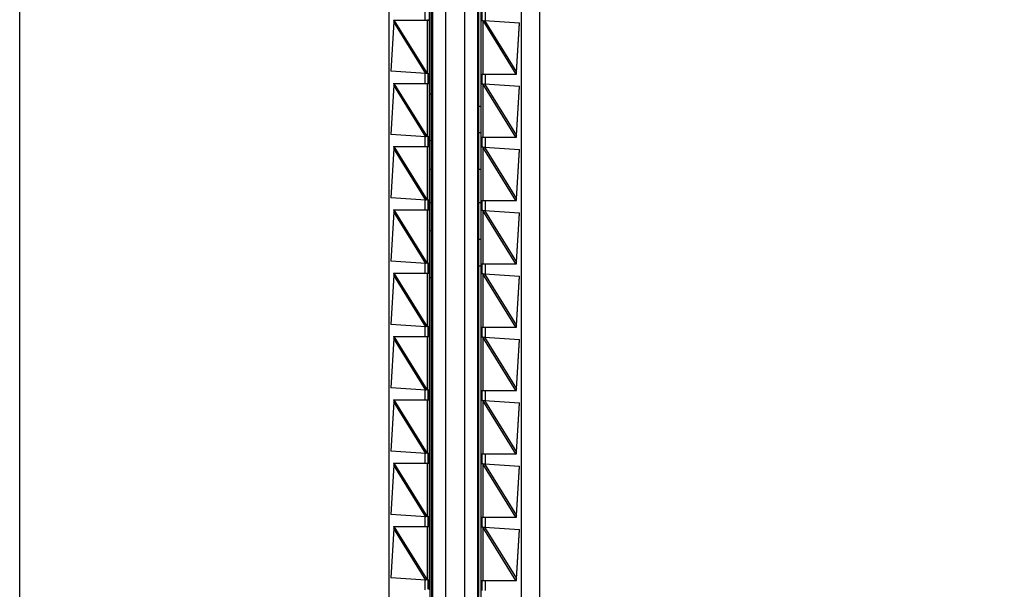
# Model space of a CAD drawing. Header units: inches. Extents: x 0 to 22, y 0 to 17.
# Tile 49 of 56: x 15.9 to 17.4, y 8 to 8.8. Entities that reach past the tile are written whole.
import ezdxf

# ---------------------------------------------------------------- set-up
doc = ezdxf.new("R2010")
doc.units = ezdxf.units.IN
doc.header["$LTSCALE"] = 1.21
doc.header["$MEASUREMENT"] = 0
doc.layers.get('0').update_dxf_attribs({"linetype": 'CONTINUOUS'})
doc.layers.add('DIMENSIONS', color=7, linetype='CONTINUOUS')
doc.styles.get("Standard").update_dxf_attribs({"font": 'txt', "width": 0.8})
doc.dimstyles.new('DIMSTYLE_2', dxfattribs={"dimtxt": 0.125, "dimasz": 0.18, "dimexe": 0.18, "dimexo": 0.0625, "dimgap": 0.09, "dimtad": 0, "dimtih": 1, "dimtoh": 1, "dimdec": 3, "dimzin": 4, "dimdsep": 46, "dimtxsty": 'STANDARD', "dimblk": '_FILLED', "dimblk1": '_FILLED', "dimblk2": '_FILLED', "dimcen": 0.09, "dimadec": 0, "dimazin": 0, "dimtp": 0.01, "dimtm": 0.01, "dimtfac": 1, "dimtdec": 3, "dimtofl": 0, "dimtmove": 0, "dimatfit": 3, "dimldrblk": '_FILLED', "dimfxl": 1, "dimtolj": 1, "dimtzin": 4, "dimarcsym": 0})

# ---------------------------------------------------------------- blocks, each defined once
blk = doc.blocks.new('*D17')
at = {"layer": 'DIMENSIONS', "color": 2, "linetype": 'CONTINUOUS'}
blk.add_line((16.0727, 11.5266), (16.0727, 12.1485), dxfattribs=at)
at = {"layer": 'DIMENSIONS', "color": 2, "linetype": 'CONTINUOUS', "insert": (16.0102, 12.211), "char_height": 0.125, "width": 1.225, "attachment_point": 1, "rotation": 90, "line_spacing_factor": 0.9}
blk.add_mtext('.502{\\Ftxt.shx;\\W1.000000;\\H0.125000; }[12.75]', dxfattribs=at)
blk = doc.blocks.new('_FILLED')
at = {"color": 0, "linetype": 'BYBLOCK'}
blk.add_solid([(0, 0), (-1, 0.1736), (-1, -0.1736)], dxfattribs=at)
blk = doc.blocks.new('*D19')
at = {"layer": 'DIMENSIONS', "color": 2, "linetype": 'CONTINUOUS'}
blk.add_line((16.2603, 11.339), (17.4052, 11.339), dxfattribs=at)
at = {"layer": 'DIMENSIONS', "color": 2, "linetype": 'CONTINUOUS', "insert": (17.4677, 11.4015), "char_height": 0.125, "width": 1.425, "attachment_point": 1, "line_spacing_factor": 0.9}
blk.add_mtext('4.822{\\Ftxt.shx;\\W1.000000;\\H0.125000; }[122.48]', dxfattribs=at)

msp = doc.modelspace()

# ---------------------------------------------------------------- linework, layer by layer
at = {"color": 7, "linetype": 'CONTINUOUS'}
for p, q in [((15.9377, 6.5222), (15.9377, 11.3338)), ((16.7177, 11.3338), (16.7177, 6.5222)), ((16.6247, 10.7075), (16.6247, 7.1485)), ((16.4917, 10.6564), (16.4917, 7.1997)), ((16.5577, 7.1985), (16.5577, 10.6575)), ((16.6907, 7.1997), (16.6907, 10.6564)), ((16.5534, 10.631), (16.5534, 7.225)), ((16.5557, 10.6285), (16.5557, 7.2285)), ((16.6267, 7.2275), (16.6267, 10.6275)), ((16.6297, 10.631), (16.6297, 7.225)), ((16.5774, 7.2485), (16.5774, 9.0265)), ((16.605, 9.0265), (16.605, 7.2485)), ((16.6317, 8.825), (16.6317, 8.84)), ((16.4989, 8.8232), (16.4944, 8.7491)), ((16.4988, 8.826), (16.5526, 8.826)), ((16.4988, 8.826), (16.499, 8.824)), ((16.4996, 8.826), (16.4989, 8.8232)), ((16.4989, 8.8235), (16.4989, 8.8232)), ((16.5506, 8.826), (16.5507, 8.8269)), ((16.6327, 8.825), (16.6297, 8.825)), ((16.6327, 8.825), (16.635, 8.8254)), ((16.635, 8.8254), (16.6878, 8.8219)), ((16.683, 8.7479), (16.6878, 8.8219)), ((16.683, 8.7475), (16.6878, 8.8213)), ((16.5473, 8.7457), (16.4944, 8.7491)), ((16.6823, 8.745), (16.683, 8.7479)), ((16.683, 8.7474), (16.683, 8.7475)), ((16.683, 8.7471), (16.683, 8.7474)), ((16.6831, 8.745), (16.683, 8.7471)), ((16.5496, 8.746), (16.5473, 8.7457)), ((16.5496, 8.746), (16.5526, 8.746)), ((16.5507, 8.7451), (16.5506, 8.746)), ((16.5507, 8.7451), (16.5507, 8.7319)), ((16.5507, 8.7319), (16.5507, 8.7451)), ((16.6297, 8.745), (16.6831, 8.745)), ((16.6317, 8.73), (16.6317, 8.745)), ((16.4989, 8.7282), (16.4944, 8.6541)), ((16.4988, 8.731), (16.5526, 8.731)), ((16.4988, 8.731), (16.499, 8.729)), ((16.4996, 8.731), (16.4989, 8.7282)), ((16.4989, 8.7285), (16.4989, 8.7282)), ((16.5506, 8.731), (16.5507, 8.7319)), ((16.6327, 8.73), (16.6297, 8.73)), ((16.6327, 8.73), (16.635, 8.7304)), ((16.635, 8.7304), (16.6878, 8.7269)), ((16.683, 8.6529), (16.6878, 8.7269)), ((16.683, 8.6525), (16.6878, 8.7263)), ((16.5557, 8.715), (16.5534, 8.715)), ((16.6267, 8.697), (16.6297, 8.697)), ((16.5473, 8.6507), (16.4944, 8.6541)), ((16.5496, 8.651), (16.5473, 8.6507)), ((16.5496, 8.651), (16.5526, 8.651)), ((16.5507, 8.6501), (16.5506, 8.651)), ((16.5507, 8.6501), (16.5507, 8.6369)), ((16.5507, 8.6369), (16.5507, 8.6501)), ((16.5557, 8.6445), (16.5534, 8.6445)), ((16.6267, 8.657), (16.6297, 8.657)), ((16.6297, 8.65), (16.6831, 8.65)), ((16.6317, 8.635), (16.6317, 8.65)), ((16.6823, 8.65), (16.683, 8.6529)), ((16.683, 8.6524), (16.683, 8.6525)), ((16.683, 8.6521), (16.683, 8.6524)), ((16.6831, 8.65), (16.683, 8.6521)), ((16.4989, 8.6332), (16.4944, 8.5591)), ((16.4988, 8.636), (16.5526, 8.636)), ((16.4988, 8.636), (16.499, 8.634)), ((16.4996, 8.636), (16.4989, 8.6332)), ((16.4989, 8.6335), (16.4989, 8.6332)), ((16.5506, 8.636), (16.5507, 8.6369)), ((16.6327, 8.635), (16.6297, 8.635)), ((16.6327, 8.635), (16.635, 8.6354)), ((16.635, 8.6354), (16.6878, 8.6319)), ((16.683, 8.5579), (16.6878, 8.6319)), ((16.683, 8.5575), (16.6878, 8.6313)), ((16.5534, 8.602), (16.5557, 8.602)), ((16.6267, 8.602), (16.6297, 8.602)), ((16.5473, 8.5557), (16.4944, 8.5591)), ((16.5496, 8.556), (16.5473, 8.5557)), ((16.5496, 8.556), (16.5526, 8.556)), ((16.5507, 8.5551), (16.5506, 8.556)), ((16.5507, 8.5551), (16.5507, 8.5419)), ((16.5507, 8.5419), (16.5507, 8.5551)), ((16.6297, 8.555), (16.6831, 8.555)), ((16.6317, 8.54), (16.6317, 8.555)), ((16.6823, 8.555), (16.683, 8.5579)), ((16.683, 8.5574), (16.683, 8.5575)), ((16.683, 8.5571), (16.683, 8.5574)), ((16.6831, 8.555), (16.683, 8.5571)), ((16.4988, 8.541), (16.5526, 8.541)), ((16.4988, 8.541), (16.499, 8.539)), ((16.4996, 8.541), (16.4989, 8.5382)), ((16.5506, 8.541), (16.5507, 8.5419)), ((16.5534, 8.552), (16.5557, 8.552)), ((16.6267, 8.552), (16.6297, 8.552)), ((16.6327, 8.54), (16.6297, 8.54)), ((16.6327, 8.54), (16.635, 8.5404)), ((16.635, 8.5404), (16.6878, 8.5369)), ((16.4989, 8.5382), (16.4944, 8.4641)), ((16.4989, 8.5385), (16.4989, 8.5382)), ((16.683, 8.4629), (16.6878, 8.5369)), ((16.683, 8.4625), (16.6878, 8.5363)), ((16.5557, 8.5095), (16.5534, 8.5095)), ((16.6267, 8.497), (16.6297, 8.497)), ((16.5473, 8.4607), (16.4944, 8.4641)), ((16.5496, 8.461), (16.5473, 8.4607)), ((16.5496, 8.461), (16.5526, 8.461)), ((16.5507, 8.4601), (16.5506, 8.461)), ((16.5507, 8.4601), (16.5507, 8.4469)), ((16.5507, 8.4469), (16.5507, 8.4601)), ((16.6267, 8.457), (16.6297, 8.457)), ((16.6297, 8.46), (16.6831, 8.46)), ((16.6317, 8.445), (16.6317, 8.46)), ((16.6823, 8.46), (16.683, 8.4629)), ((16.683, 8.4624), (16.683, 8.4625)), ((16.683, 8.4621), (16.683, 8.4624)), ((16.6831, 8.46), (16.683, 8.4621)), ((16.4989, 8.4432), (16.4944, 8.3691)), ((16.4988, 8.446), (16.5526, 8.446)), ((16.4988, 8.446), (16.499, 8.444)), ((16.4996, 8.446), (16.4989, 8.4432)), ((16.4989, 8.4435), (16.4989, 8.4432)), ((16.5506, 8.446), (16.5507, 8.4469)), ((16.5557, 8.439), (16.5534, 8.439)), ((16.6327, 8.445), (16.6297, 8.445)), ((16.6327, 8.445), (16.635, 8.4454)), ((16.635, 8.4454), (16.6878, 8.4419)), ((16.683, 8.3679), (16.6878, 8.4419)), ((16.683, 8.3675), (16.6878, 8.4413)), ((16.5473, 8.3657), (16.4944, 8.3691)), ((16.5496, 8.366), (16.5473, 8.3657)), ((16.5496, 8.366), (16.5526, 8.366)), ((16.5507, 8.3651), (16.5506, 8.366)), ((16.5507, 8.3651), (16.5507, 8.3519)), ((16.5507, 8.3519), (16.5507, 8.3651)), ((16.6297, 8.365), (16.6831, 8.365)), ((16.6317, 8.35), (16.6317, 8.365)), ((16.6823, 8.365), (16.683, 8.3679)), ((16.683, 8.3674), (16.683, 8.3675)), ((16.683, 8.3671), (16.683, 8.3674)), ((16.6831, 8.365), (16.683, 8.3671)), ((16.4989, 8.3482), (16.4944, 8.2741)), ((16.4988, 8.351), (16.5526, 8.351)), ((16.4988, 8.351), (16.499, 8.349)), ((16.4996, 8.351), (16.4989, 8.3482)), ((16.4989, 8.3485), (16.4989, 8.3482)), ((16.5506, 8.351), (16.5507, 8.3519)), ((16.6327, 8.35), (16.6297, 8.35)), ((16.6327, 8.35), (16.635, 8.3504)), ((16.635, 8.3504), (16.6878, 8.3469)), ((16.683, 8.2729), (16.6878, 8.3469)), ((16.683, 8.2725), (16.6878, 8.3463)), ((16.5473, 8.2707), (16.4944, 8.2741)), ((16.5496, 8.271), (16.5473, 8.2707)), ((16.5496, 8.271), (16.5526, 8.271)), ((16.5507, 8.2701), (16.5506, 8.271)), ((16.5507, 8.2701), (16.5507, 8.2569)), ((16.5507, 8.2569), (16.5507, 8.2701)), ((16.6297, 8.27), (16.6831, 8.27)), ((16.6317, 8.255), (16.6317, 8.27)), ((16.6823, 8.27), (16.683, 8.2729)), ((16.683, 8.2724), (16.683, 8.2725)), ((16.683, 8.2721), (16.683, 8.2724)), ((16.6831, 8.27), (16.683, 8.2721)), ((16.4989, 8.2532), (16.4944, 8.1791)), ((16.4988, 8.256), (16.5526, 8.256)), ((16.4988, 8.256), (16.499, 8.254)), ((16.4996, 8.256), (16.4989, 8.2532)), ((16.4989, 8.2535), (16.4989, 8.2532)), ((16.5506, 8.256), (16.5507, 8.2569)), ((16.6327, 8.255), (16.6297, 8.255)), ((16.6327, 8.255), (16.635, 8.2554)), ((16.635, 8.2554), (16.6878, 8.2519)), ((16.683, 8.1779), (16.6878, 8.2519)), ((16.683, 8.1775), (16.6878, 8.2513)), ((16.5473, 8.1757), (16.4944, 8.1791)), ((16.5496, 8.176), (16.5473, 8.1757)), ((16.5496, 8.176), (16.5526, 8.176)), ((16.5507, 8.1751), (16.5506, 8.176)), ((16.5507, 8.1751), (16.5507, 8.1619)), ((16.5507, 8.1619), (16.5507, 8.1751)), ((16.6297, 8.175), (16.6831, 8.175)), ((16.6317, 8.16), (16.6317, 8.175)), ((16.6823, 8.175), (16.683, 8.1779)), ((16.683, 8.1774), (16.683, 8.1775)), ((16.683, 8.1771), (16.683, 8.1774)), ((16.6831, 8.175), (16.683, 8.1771)), ((16.4989, 8.1582), (16.4944, 8.0841)), ((16.4988, 8.161), (16.5526, 8.161)), ((16.4988, 8.161), (16.499, 8.159)), ((16.4996, 8.161), (16.4989, 8.1582)), ((16.4989, 8.1585), (16.4989, 8.1582)), ((16.5506, 8.161), (16.5507, 8.1619)), ((16.6327, 8.16), (16.6297, 8.16)), ((16.6327, 8.16), (16.635, 8.1604)), ((16.635, 8.1604), (16.6878, 8.1569)), ((16.683, 8.0829), (16.6878, 8.1569)), ((16.683, 8.0825), (16.6878, 8.1563)), ((16.5473, 8.0807), (16.4944, 8.0841)), ((16.6823, 8.08), (16.683, 8.0829)), ((16.683, 8.0824), (16.683, 8.0825)), ((16.683, 8.0821), (16.683, 8.0824)), ((16.6831, 8.08), (16.683, 8.0821)), ((16.5496, 8.081), (16.5473, 8.0807)), ((16.5496, 8.081), (16.5526, 8.081)), ((16.5507, 8.0801), (16.5506, 8.081)), ((16.5507, 8.0801), (16.5507, 8.0669)), ((16.5507, 8.0669), (16.5507, 8.0801)), ((16.6297, 8.08), (16.6831, 8.08)), ((16.6317, 8.065), (16.6317, 8.08)), ((16.4989, 8.0632), (16.4944, 7.9891)), ((16.4988, 8.066), (16.5526, 8.066)), ((16.4988, 8.066), (16.499, 8.064)), ((16.4996, 8.066), (16.4989, 8.0632)), ((16.4989, 8.0635), (16.4989, 8.0632)), ((16.5506, 8.066), (16.5507, 8.0669)), ((16.6327, 8.065), (16.6297, 8.065)), ((16.6327, 8.065), (16.635, 8.0654)), ((16.635, 8.0654), (16.6878, 8.0619)), ((16.683, 7.9879), (16.6878, 8.0619)), ((16.683, 7.9875), (16.6878, 8.0613)), ((16.5473, 7.9857), (16.4944, 7.9891)), ((16.5496, 7.986), (16.5473, 7.9857)), ((16.5496, 7.986), (16.5526, 7.986)), ((16.5507, 7.9851), (16.5506, 7.986)), ((16.5507, 7.9851), (16.5507, 7.9719)), ((16.5507, 7.9719), (16.5507, 7.9851)), ((16.6297, 7.985), (16.6831, 7.985)), ((16.6317, 7.97), (16.6317, 7.985)), ((16.6823, 7.985), (16.683, 7.9879)), ((16.683, 7.9874), (16.683, 7.9875)), ((16.683, 7.9871), (16.683, 7.9874)), ((16.6831, 7.985), (16.683, 7.9871))]:
    msp.add_line(p, q, dxfattribs=at)
at = {"color": 9, "linetype": 'CONTINUOUS'}
for p, q in [((16.5458, 8.8408), (16.5458, 8.826)), ((16.6366, 8.8253), (16.6366, 8.84)), ((16.5473, 8.7457), (16.4989, 8.8232)), ((16.5497, 8.7459), (16.4996, 8.826)), ((16.5497, 8.7459), (16.5497, 8.826)), ((16.5526, 8.746), (16.5526, 8.826)), ((16.6326, 8.8252), (16.6326, 8.745)), ((16.6326, 8.8252), (16.6823, 8.745)), ((16.635, 8.8254), (16.683, 8.7479)), ((16.5458, 8.7458), (16.5458, 8.731)), ((16.6366, 8.7303), (16.6366, 8.745)), ((16.5473, 8.6507), (16.4989, 8.7282)), ((16.5497, 8.6509), (16.4996, 8.731)), ((16.5497, 8.6509), (16.5497, 8.731)), ((16.5526, 8.651), (16.5526, 8.731)), ((16.6823, 8.65), (16.6326, 8.7302)), ((16.6326, 8.7302), (16.6326, 8.65)), ((16.635, 8.7304), (16.683, 8.6529)), ((16.5458, 8.6508), (16.5458, 8.636)), ((16.6366, 8.6353), (16.6366, 8.65)), ((16.5473, 8.5557), (16.4989, 8.6332)), ((16.5497, 8.5559), (16.4996, 8.636)), ((16.5497, 8.5559), (16.5497, 8.636)), ((16.5526, 8.556), (16.5526, 8.636)), ((16.6823, 8.555), (16.6326, 8.6352)), ((16.6326, 8.6352), (16.6326, 8.555)), ((16.635, 8.6354), (16.683, 8.5579)), ((16.5458, 8.5558), (16.5458, 8.541)), ((16.6366, 8.5403), (16.6366, 8.555)), ((16.5497, 8.4609), (16.4996, 8.541)), ((16.5497, 8.4609), (16.5497, 8.541)), ((16.5526, 8.461), (16.5526, 8.541)), ((16.6823, 8.46), (16.6326, 8.5402)), ((16.6326, 8.5402), (16.6326, 8.46)), ((16.635, 8.5404), (16.683, 8.4629)), ((16.5473, 8.4607), (16.4989, 8.5382)), ((16.5458, 8.4608), (16.5458, 8.446)), ((16.6366, 8.4453), (16.6366, 8.46)), ((16.5473, 8.3657), (16.4989, 8.4432)), ((16.5497, 8.3659), (16.4996, 8.446)), ((16.5497, 8.3659), (16.5497, 8.446)), ((16.5526, 8.366), (16.5526, 8.446)), ((16.6823, 8.365), (16.6326, 8.4452)), ((16.6326, 8.4452), (16.6326, 8.365)), ((16.635, 8.4454), (16.683, 8.3679)), ((16.5458, 8.3658), (16.5458, 8.351)), ((16.6366, 8.3503), (16.6366, 8.365)), ((16.5473, 8.2707), (16.4989, 8.3482)), ((16.5497, 8.2709), (16.4996, 8.351)), ((16.5497, 8.2709), (16.5497, 8.351)), ((16.5526, 8.271), (16.5526, 8.351)), ((16.6823, 8.27), (16.6326, 8.3502)), ((16.6326, 8.3502), (16.6326, 8.27)), ((16.635, 8.3504), (16.683, 8.2729)), ((16.5458, 8.2708), (16.5458, 8.256)), ((16.6366, 8.2553), (16.6366, 8.27)), ((16.5473, 8.1757), (16.4989, 8.2532)), ((16.5497, 8.1759), (16.4996, 8.256)), ((16.5497, 8.1759), (16.5497, 8.256)), ((16.5526, 8.176), (16.5526, 8.256)), ((16.6823, 8.175), (16.6326, 8.2552)), ((16.6326, 8.2552), (16.6326, 8.175)), ((16.635, 8.2554), (16.683, 8.1779)), ((16.5458, 8.1758), (16.5458, 8.161)), ((16.6366, 8.1603), (16.6366, 8.175)), ((16.5473, 8.0807), (16.4989, 8.1582)), ((16.5497, 8.0809), (16.4996, 8.161)), ((16.5497, 8.0809), (16.5497, 8.161)), ((16.5526, 8.081), (16.5526, 8.161)), ((16.6823, 8.08), (16.6326, 8.1602)), ((16.6326, 8.1602), (16.6326, 8.08)), ((16.635, 8.1604), (16.683, 8.0829)), ((16.5458, 8.0808), (16.5458, 8.066)), ((16.6366, 8.0653), (16.6366, 8.08)), ((16.5473, 7.9857), (16.4989, 8.0632)), ((16.5497, 7.9859), (16.4996, 8.066)), ((16.5497, 7.9859), (16.5497, 8.066)), ((16.5526, 7.986), (16.5526, 8.066)), ((16.6823, 7.985), (16.6326, 8.0652)), ((16.6326, 8.0652), (16.6326, 7.985)), ((16.635, 8.0654), (16.683, 7.9879)), ((16.5458, 7.9858), (16.5458, 7.971)), ((16.6366, 7.9703), (16.6366, 7.985))]:
    msp.add_line(p, q, dxfattribs=at)
at = {"color": 7, "linetype": 'CONTINUOUS'}
for points in [[(16.499, 8.824), (16.499, 8.8238), (16.4989, 8.8235)], [(16.499, 8.729), (16.499, 8.7288), (16.4989, 8.7285)], [(16.499, 8.634), (16.499, 8.6338), (16.4989, 8.6335)], [(16.499, 8.539), (16.499, 8.5388), (16.4989, 8.5385)], [(16.499, 8.444), (16.499, 8.4438), (16.4989, 8.4435)], [(16.499, 8.349), (16.499, 8.3488), (16.4989, 8.3485)], [(16.499, 8.254), (16.499, 8.2538), (16.4989, 8.2535)], [(16.499, 8.159), (16.499, 8.1588), (16.4989, 8.1585)], [(16.499, 8.064), (16.499, 8.0638), (16.4989, 8.0635)]]:
    msp.add_lwpolyline(points, dxfattribs=at)
for points in [[(16.5526, 8.826), (16.5526, 8.826), (16.5526, 8.826), (16.5526, 8.826), (16.5527, 8.826), (16.5527, 8.826), (16.5527, 8.826), (16.5527, 8.8261), (16.5527, 8.8261), (16.5527, 8.8262), (16.5527, 8.8262), (16.5527, 8.8263), (16.5527, 8.8265), (16.5527, 8.8266), (16.5527, 8.8267), (16.5527, 8.8269), (16.5527, 8.8271), (16.5527, 8.8274), (16.5527, 8.8277), (16.5527, 8.8282), (16.5527, 8.8288), (16.5528, 8.8294), (16.5528, 8.83), (16.5528, 8.8307), (16.5528, 8.8313), (16.5528, 8.8323), (16.5528, 8.8335), (16.5528, 8.8347), (16.5528, 8.8357), (16.5528, 8.8364), (16.5528, 8.837), (16.5528, 8.8377), (16.5527, 8.8383), (16.5527, 8.8388), (16.5527, 8.8393), (16.5527, 8.8397), (16.5527, 8.8399), (16.5527, 8.8401), (16.5527, 8.8403), (16.5527, 8.8404), (16.5527, 8.8406), (16.5527, 8.8407), (16.5527, 8.8408), (16.5527, 8.8409), (16.5527, 8.8409), (16.5527, 8.841), (16.5527, 8.841), (16.5527, 8.841), (16.5527, 8.841), (16.5526, 8.841), (16.5526, 8.841), (16.5526, 8.841), (16.5526, 8.841)], [(16.5526, 8.731), (16.5526, 8.731), (16.5526, 8.731), (16.5526, 8.731), (16.5527, 8.731), (16.5527, 8.731), (16.5527, 8.731), (16.5527, 8.7311), (16.5527, 8.7311), (16.5527, 8.7312), (16.5527, 8.7312), (16.5527, 8.7313), (16.5527, 8.7315), (16.5527, 8.7316), (16.5527, 8.7317), (16.5527, 8.7319), (16.5527, 8.7321), (16.5527, 8.7324), (16.5527, 8.7327), (16.5527, 8.7332), (16.5527, 8.7338), (16.5528, 8.7344), (16.5528, 8.735), (16.5528, 8.7357), (16.5528, 8.7363), (16.5528, 8.7373), (16.5528, 8.7385), (16.5528, 8.7397), (16.5528, 8.7407), (16.5528, 8.7414), (16.5528, 8.742), (16.5528, 8.7427), (16.5527, 8.7433), (16.5527, 8.7438), (16.5527, 8.7443), (16.5527, 8.7447), (16.5527, 8.7449), (16.5527, 8.7451), (16.5527, 8.7453), (16.5527, 8.7454), (16.5527, 8.7456), (16.5527, 8.7457), (16.5527, 8.7458), (16.5527, 8.7459), (16.5527, 8.7459), (16.5527, 8.746), (16.5527, 8.746), (16.5527, 8.746), (16.5527, 8.746), (16.5526, 8.746), (16.5526, 8.746), (16.5526, 8.746), (16.5526, 8.746)], [(16.5526, 8.636), (16.5526, 8.636), (16.5526, 8.636), (16.5526, 8.636), (16.5527, 8.636), (16.5527, 8.636), (16.5527, 8.636), (16.5527, 8.6361), (16.5527, 8.6361), (16.5527, 8.6362), (16.5527, 8.6362), (16.5527, 8.6363), (16.5527, 8.6365), (16.5527, 8.6366), (16.5527, 8.6367), (16.5527, 8.6369), (16.5527, 8.6371), (16.5527, 8.6374), (16.5527, 8.6377), (16.5527, 8.6382), (16.5527, 8.6388), (16.5528, 8.6394), (16.5528, 8.64), (16.5528, 8.6407), (16.5528, 8.6413), (16.5528, 8.6423), (16.5528, 8.6435), (16.5528, 8.6447), (16.5528, 8.6457), (16.5528, 8.6464), (16.5528, 8.647), (16.5528, 8.6477), (16.5527, 8.6483), (16.5527, 8.6488), (16.5527, 8.6493), (16.5527, 8.6497), (16.5527, 8.6499), (16.5527, 8.6501), (16.5527, 8.6503), (16.5527, 8.6504), (16.5527, 8.6506), (16.5527, 8.6507), (16.5527, 8.6508), (16.5527, 8.6509), (16.5527, 8.6509), (16.5527, 8.651), (16.5527, 8.651), (16.5527, 8.651), (16.5527, 8.651), (16.5526, 8.651), (16.5526, 8.651), (16.5526, 8.651), (16.5526, 8.651)], [(16.5526, 8.541), (16.5526, 8.541), (16.5526, 8.541), (16.5526, 8.541), (16.5527, 8.541), (16.5527, 8.541), (16.5527, 8.541), (16.5527, 8.5411), (16.5527, 8.5411), (16.5527, 8.5412), (16.5527, 8.5412), (16.5527, 8.5413), (16.5527, 8.5415), (16.5527, 8.5416), (16.5527, 8.5417), (16.5527, 8.5419), (16.5527, 8.5421), (16.5527, 8.5424), (16.5527, 8.5427), (16.5527, 8.5432), (16.5527, 8.5438), (16.5528, 8.5444), (16.5528, 8.545), (16.5528, 8.5457), (16.5528, 8.5463), (16.5528, 8.5473), (16.5528, 8.5485), (16.5528, 8.5497), (16.5528, 8.5507), (16.5528, 8.5514), (16.5528, 8.552), (16.5528, 8.5527), (16.5527, 8.5533), (16.5527, 8.5538), (16.5527, 8.5543), (16.5527, 8.5547), (16.5527, 8.5549), (16.5527, 8.5551), (16.5527, 8.5553), (16.5527, 8.5554), (16.5527, 8.5556), (16.5527, 8.5557), (16.5527, 8.5558), (16.5527, 8.5559), (16.5527, 8.5559), (16.5527, 8.556), (16.5527, 8.556), (16.5527, 8.556), (16.5527, 8.556), (16.5526, 8.556), (16.5526, 8.556), (16.5526, 8.556), (16.5526, 8.556)], [(16.5526, 8.446), (16.5526, 8.446), (16.5526, 8.446), (16.5526, 8.446), (16.5527, 8.446), (16.5527, 8.446), (16.5527, 8.446), (16.5527, 8.4461), (16.5527, 8.4461), (16.5527, 8.4462), (16.5527, 8.4462), (16.5527, 8.4463), (16.5527, 8.4465), (16.5527, 8.4466), (16.5527, 8.4467), (16.5527, 8.4469), (16.5527, 8.4471), (16.5527, 8.4474), (16.5527, 8.4477), (16.5527, 8.4482), (16.5527, 8.4488), (16.5528, 8.4494), (16.5528, 8.45), (16.5528, 8.4507), (16.5528, 8.4513), (16.5528, 8.4523), (16.5528, 8.4535), (16.5528, 8.4547), (16.5528, 8.4557), (16.5528, 8.4564), (16.5528, 8.457), (16.5528, 8.4577), (16.5527, 8.4583), (16.5527, 8.4588), (16.5527, 8.4593), (16.5527, 8.4597), (16.5527, 8.4599), (16.5527, 8.4601), (16.5527, 8.4603), (16.5527, 8.4604), (16.5527, 8.4606), (16.5527, 8.4607), (16.5527, 8.4608), (16.5527, 8.4609), (16.5527, 8.4609), (16.5527, 8.461), (16.5527, 8.461), (16.5527, 8.461), (16.5527, 8.461), (16.5526, 8.461), (16.5526, 8.461), (16.5526, 8.461), (16.5526, 8.461)], [(16.5526, 8.351), (16.5526, 8.351), (16.5526, 8.351), (16.5526, 8.351), (16.5527, 8.351), (16.5527, 8.351), (16.5527, 8.351), (16.5527, 8.3511), (16.5527, 8.3511), (16.5527, 8.3512), (16.5527, 8.3512), (16.5527, 8.3513), (16.5527, 8.3515), (16.5527, 8.3516), (16.5527, 8.3517), (16.5527, 8.3519), (16.5527, 8.3521), (16.5527, 8.3524), (16.5527, 8.3527), (16.5527, 8.3532), (16.5527, 8.3538), (16.5528, 8.3544), (16.5528, 8.355), (16.5528, 8.3557), (16.5528, 8.3563), (16.5528, 8.3573), (16.5528, 8.3585), (16.5528, 8.3597), (16.5528, 8.3607), (16.5528, 8.3614), (16.5528, 8.362), (16.5528, 8.3627), (16.5527, 8.3633), (16.5527, 8.3638), (16.5527, 8.3643), (16.5527, 8.3647), (16.5527, 8.3649), (16.5527, 8.3651), (16.5527, 8.3653), (16.5527, 8.3654), (16.5527, 8.3656), (16.5527, 8.3657), (16.5527, 8.3658), (16.5527, 8.3659), (16.5527, 8.3659), (16.5527, 8.366), (16.5527, 8.366), (16.5527, 8.366), (16.5527, 8.366), (16.5526, 8.366), (16.5526, 8.366), (16.5526, 8.366), (16.5526, 8.366)], [(16.5526, 8.256), (16.5526, 8.256), (16.5526, 8.256), (16.5526, 8.256), (16.5527, 8.256), (16.5527, 8.256), (16.5527, 8.256), (16.5527, 8.2561), (16.5527, 8.2561), (16.5527, 8.2562), (16.5527, 8.2562), (16.5527, 8.2563), (16.5527, 8.2565), (16.5527, 8.2566), (16.5527, 8.2567), (16.5527, 8.2569), (16.5527, 8.2571), (16.5527, 8.2574), (16.5527, 8.2577), (16.5527, 8.2582), (16.5527, 8.2588), (16.5528, 8.2594), (16.5528, 8.26), (16.5528, 8.2607), (16.5528, 8.2613), (16.5528, 8.2623), (16.5528, 8.2635), (16.5528, 8.2647), (16.5528, 8.2657), (16.5528, 8.2664), (16.5528, 8.267), (16.5528, 8.2677), (16.5527, 8.2683), (16.5527, 8.2688), (16.5527, 8.2693), (16.5527, 8.2697), (16.5527, 8.2699), (16.5527, 8.2701), (16.5527, 8.2703), (16.5527, 8.2704), (16.5527, 8.2706), (16.5527, 8.2707), (16.5527, 8.2708), (16.5527, 8.2709), (16.5527, 8.2709), (16.5527, 8.271), (16.5527, 8.271), (16.5527, 8.271), (16.5527, 8.271), (16.5526, 8.271), (16.5526, 8.271), (16.5526, 8.271), (16.5526, 8.271)], [(16.5526, 8.161), (16.5526, 8.161), (16.5526, 8.161), (16.5526, 8.161), (16.5527, 8.161), (16.5527, 8.161), (16.5527, 8.161), (16.5527, 8.1611), (16.5527, 8.1611), (16.5527, 8.1612), (16.5527, 8.1612), (16.5527, 8.1613), (16.5527, 8.1615), (16.5527, 8.1616), (16.5527, 8.1617), (16.5527, 8.1619), (16.5527, 8.1621), (16.5527, 8.1624), (16.5527, 8.1627), (16.5527, 8.1632), (16.5527, 8.1638), (16.5528, 8.1644), (16.5528, 8.165), (16.5528, 8.1657), (16.5528, 8.1663), (16.5528, 8.1673), (16.5528, 8.1685), (16.5528, 8.1697), (16.5528, 8.1707), (16.5528, 8.1714), (16.5528, 8.172), (16.5528, 8.1727), (16.5527, 8.1733), (16.5527, 8.1738), (16.5527, 8.1743), (16.5527, 8.1747), (16.5527, 8.1749), (16.5527, 8.1751), (16.5527, 8.1753), (16.5527, 8.1754), (16.5527, 8.1756), (16.5527, 8.1757), (16.5527, 8.1758), (16.5527, 8.1759), (16.5527, 8.1759), (16.5527, 8.176), (16.5527, 8.176), (16.5527, 8.176), (16.5527, 8.176), (16.5526, 8.176), (16.5526, 8.176), (16.5526, 8.176), (16.5526, 8.176)], [(16.5526, 8.066), (16.5526, 8.066), (16.5526, 8.066), (16.5526, 8.066), (16.5527, 8.066), (16.5527, 8.066), (16.5527, 8.066), (16.5527, 8.0661), (16.5527, 8.0661), (16.5527, 8.0662), (16.5527, 8.0662), (16.5527, 8.0663), (16.5527, 8.0665), (16.5527, 8.0666), (16.5527, 8.0667), (16.5527, 8.0669), (16.5527, 8.0671), (16.5527, 8.0674), (16.5527, 8.0677), (16.5527, 8.0682), (16.5527, 8.0688), (16.5528, 8.0694), (16.5528, 8.07), (16.5528, 8.0707), (16.5528, 8.0713), (16.5528, 8.0723), (16.5528, 8.0735), (16.5528, 8.0747), (16.5528, 8.0757), (16.5528, 8.0764), (16.5528, 8.077), (16.5528, 8.0777), (16.5527, 8.0783), (16.5527, 8.0788), (16.5527, 8.0793), (16.5527, 8.0797), (16.5527, 8.0799), (16.5527, 8.0801), (16.5527, 8.0803), (16.5527, 8.0804), (16.5527, 8.0806), (16.5527, 8.0807), (16.5527, 8.0808), (16.5527, 8.0809), (16.5527, 8.0809), (16.5527, 8.081), (16.5527, 8.081), (16.5527, 8.081), (16.5527, 8.081), (16.5526, 8.081), (16.5526, 8.081), (16.5526, 8.081), (16.5526, 8.081)], [(16.5526, 7.971), (16.5526, 7.971), (16.5526, 7.971), (16.5526, 7.971), (16.5527, 7.971), (16.5527, 7.971), (16.5527, 7.971), (16.5527, 7.9711), (16.5527, 7.9711), (16.5527, 7.9712), (16.5527, 7.9712), (16.5527, 7.9713), (16.5527, 7.9715), (16.5527, 7.9716), (16.5527, 7.9717), (16.5527, 7.9719), (16.5527, 7.9721), (16.5527, 7.9724), (16.5527, 7.9727), (16.5527, 7.9732), (16.5527, 7.9738), (16.5528, 7.9744), (16.5528, 7.975), (16.5528, 7.9757), (16.5528, 7.9763), (16.5528, 7.9773), (16.5528, 7.9785), (16.5528, 7.9797), (16.5528, 7.9807), (16.5528, 7.9814), (16.5528, 7.982), (16.5528, 7.9827), (16.5527, 7.9833), (16.5527, 7.9838), (16.5527, 7.9843), (16.5527, 7.9847), (16.5527, 7.9849), (16.5527, 7.9851), (16.5527, 7.9853), (16.5527, 7.9854), (16.5527, 7.9856), (16.5527, 7.9857), (16.5527, 7.9858), (16.5527, 7.9859), (16.5527, 7.9859), (16.5527, 7.986), (16.5527, 7.986), (16.5527, 7.986), (16.5527, 7.986), (16.5526, 7.986), (16.5526, 7.986), (16.5526, 7.986), (16.5526, 7.986)]]:
    msp.add_open_spline(points, degree=3, knots=[0, 0, 0, 0, 0.000262, 0.000478, 0.000762, 0.001117, 0.001544, 0.002618, 0.005649, 0.009863, 0.015252, 0.021806, 0.029509, 0.038344, 0.04829, 0.059322, 0.071416, 0.084541, 0.113757, 0.146691, 0.183026, 0.222412, 0.26447, 0.308796, 0.354963, 0.402526, 0.5, 0.597474, 0.645037, 0.691204, 0.73553, 0.777588, 0.816974, 0.853309, 0.886243, 0.915459, 0.928584, 0.940678, 0.95171, 0.961656, 0.970491, 0.978194, 0.984748, 0.990137, 0.994351, 0.997382, 0.998456, 0.998883, 0.999238, 0.999522, 0.999738, 1, 1, 1, 1], dxfattribs=at)

# ---------------------------------------------------------------- dimensions: what is measured, and where the dimension line sits
at = {"layer": 'DIMENSIONS', "color": 2, "linetype": 'CONTINUOUS'}
for feature_location, offset, dtype, origin, picture, middle in [((16.0727, 11.5266), (0, 0.6219), 1, (16.5747, 6.517), '*D17', (16.0727, 12.8235)), ((16.2603, 11.339), (1.1449, 0), 0, (16.6998, 6.517), '*D19', (18.1802, 11.339))]:
    dim = msp.add_ordinate_dim(feature_location=feature_location, offset=offset, dtype=dtype, origin=origin, dimstyle='DIMSTYLE_2', dxfattribs=at)
    dim.commit()
    dim.dimension.update_dxf_attribs({"geometry": picture, "text_midpoint": middle})

doc.saveas('drawing.dxf')
